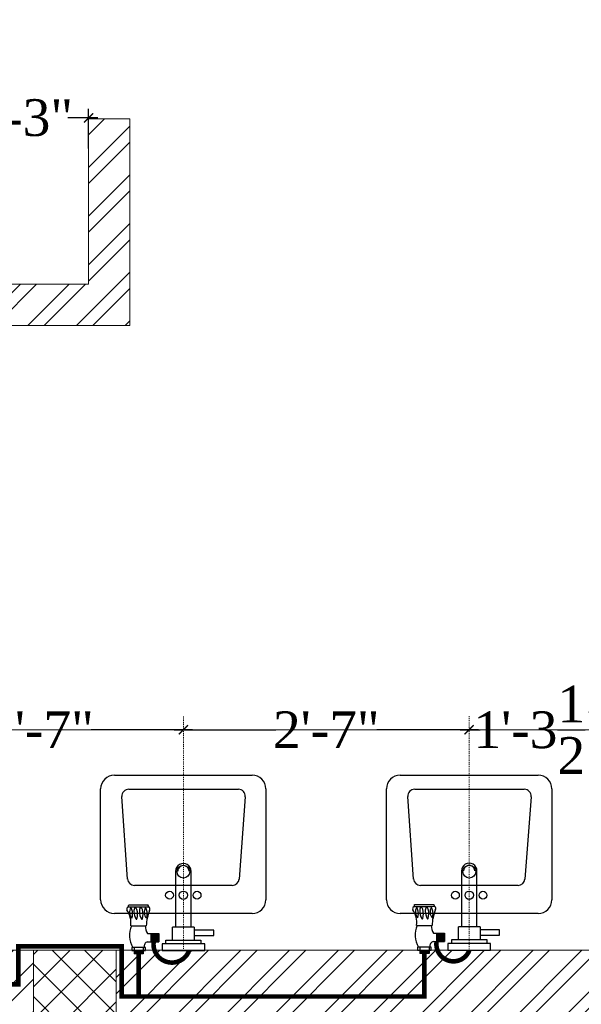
# Model space of a CAD drawing. Header units: inches. Extents: x 119662 to 158499, y 12149 to 20675.
# Tile 92 of 97: x 125436 to 125497, y 19503 to 19610. Entities that reach past the tile are written whole.
import ezdxf

# ---------------------------------------------------------------- set-up
doc = ezdxf.new("R2010")
doc.units = ezdxf.units.IN
doc.header["$MEASUREMENT"] = 0
doc.header["$PDMODE"] = 34
doc.linetypes.add('DASHED2', pattern=[0.375, 0.25, -0.125])
for name, color, linetype, lineweight in [('00-GRIDTEXT', 1, 'Continuous', 13), ('CENTER', 46, 'DASHED2', 9), ('KIT TEXT.', 5, 'Continuous', 5), ('PD_BRICK WALL_115', 134, 'Continuous', 30), ('PD_COLUMN', 2, 'Continuous', 60), ('PD_FIXTURE', 21, 'Continuous', 25), ('PD_HATCH', 45, 'Continuous', 9), ('PL. FICTURE', 4, 'Continuous', 25), ('PP-Domestic  Cold Water Supply', 5, 'Continuous', 25)]:
    doc.layers.add(name, color=color, linetype=linetype, lineweight=lineweight)
doc.layers.add('PD_025_TEXT', color=61, linetype='Continuous')
doc.layers.add('PP--DIM', color=7, linetype='Continuous')
doc.styles.add('ISO', font='isocp.shx', dxfattribs={"height": 250})
doc.styles.add('style1', font='arial.ttf', dxfattribs={"height": 500})
doc.styles.add('TIMES NEW ROMAN', font='times.ttf', dxfattribs={"height": 4})
doc.dimstyles.new('PP-DIM', dxfattribs={"dimtxt": 4, "dimasz": 1, "dimexe": 1, "dimexo": 1, "dimgap": 0.09, "dimtad": 0, "dimdec": 1, "dimzin": 0, "dimdsep": 46, "dimlunit": 4, "dimtxsty": 'TIMES NEW ROMAN', "dimblk": 'ARCHTICK', "dimcen": 0.09, "dimdle": 1, "dimclrd": 256, "dimclre": 256, "dimclrt": 256, "dimadec": 0, "dimazin": 0, "dimtfac": 1, "dimtdec": 4, "dimtofl": 0, "dimtmove": 1, "dimatfit": 3, "dimfxl": 1, "dimtolj": 1, "dimtzin": 0, "dimlwd": -1, "dimlwe": -1, "dimarcsym": 0})

# ---------------------------------------------------------------- blocks, each defined once
blk = doc.blocks.new('A$C6E471120')
at = {"layer": 'KIT TEXT.', "color": 251, "char_height": 60.175, "attachment_point": 7, "style": 'ISO'}
for s, insert, width in [('\\pi325.49;{\\Fromans|c0;\\W0.8;WORK TABLE \\P\\pi370.19;WITH SINK}', (-834.1, -1717.7, 488.6), 1100.284), ('\\pi300.49;{\\Fromans|c0;\\W0.8;WORK TABLE}', (-5344.1, -1932.6, 488.6), 1050.284), ('\\pi300.49;{\\Fromans|c0;\\W0.8;WORK TABLE}', (-5344.1, -2682.9, 488.6), 1050.284), ('\\pi526.07;{\\Fromans|c0;\\W0.8; \\P\\pi263.59;CHEST FREEZER}', (-2320.9, -2768.6, 488.6), 1100.284), ('\\pi526.07;{\\Fromans|c0;\\W0.8; \\P\\pi263.59;CHEST FREEZER}', (-1182.6, -2768.6, 488.6), 1100.284)]:
    blk.add_mtext(s, dxfattribs=dict(at, insert=insert, width=width))
blk = doc.blocks.new('LV')
at = {"color": 8}
for p, q in [((-254, 510.1), (254, 510.1)), ((-304.8, 50.8), (-304.8, 459.3)), ((-201, 458), (203.1, 458)), ((304.8, 459.3), (304.8, 50.8)), ((-205.3, 127), (-226.3, 430.8)), ((228.4, 430.6), (205.5, 126.8)), ((180.2, 103.5), (-180, 103.5)), ((254, 0), (-254, 0))]:
    blk.add_line(p, q, dxfattribs=at)
for centre, radius in [((0.4, 154.3), 23.6), ((-50.8, 67.2), 14.4), ((0, 67.2), 15.3), ((50.8, 67.2), 14.4)]:
    blk.add_circle(centre, radius, dxfattribs=at)
for centre, radius, start, end in [((-254, 459.3), 50.8, 90, 180), ((254, 459.3), 50.8, 0, 90), ((-201, 432.6), 25.4, 90, 184.2016), ((203.1, 432.6), 25.4, 355.4179, 90), ((-180, 128.9), 25.4, 184.2016, 270), ((180.2, 128.9), 25.4, 270, 355.4179), ((-254, 50.8), 50.8, 180, 270), ((254, 50.8), 50.8, 270, 0)]:
    blk.add_arc(centre, radius, start, end, dxfattribs=at)
blk = doc.blocks.new('FIRST FLOOR')
at = {"layer": 'PD_HATCH', "lineweight": 5}
h = blk.add_hatch(dxfattribs=at)
h.set_pattern_fill('ANSI32', color=251, scale=10)
h.set_pattern_definition([(45, (138679.5072, 18754.504), (-2.65165, 2.65165), []), (45, (138681.275, 18754.504), (-2.65165, 2.65165), [])])
h.paths.add_polyline_path([(138682.66, 18797.25), (138673.66, 18797.25), (138673.66, 18715.75), (138682.66, 18715.75)])
h.paths.add_polyline_path([(139044.16, 18649.75), (138874.66, 18649.75), (138874.66, 18640.75), (139044.16, 18640.75)])
h.paths.add_polyline_path([(139228.66, 18649.75), (139059.16, 18649.75), (139059.16, 18640.75), (139228.66, 18640.75)])
h.paths.add_polyline_path([(138682.66, 19513.75), (138673.66, 19513.75), (138673.66, 19432.25), (138682.66, 19432.25)])
h.paths.add_polyline_path([(138682.66, 19417.25), (138673.66, 19417.25), (138673.66, 19277.25), (138682.66, 19277.25)])
h.paths.add_polyline_path([(138682.66, 19262.25), (138673.66, 19262.25), (138673.66, 19122.25), (138682.66, 19122.25)])
h.paths.add_polyline_path([(138682.66, 19107.25), (138673.66, 19107.25), (138673.66, 18967.25), (138682.66, 18967.25)])
h.paths.add_polyline_path([(138682.66, 18952.25), (138673.66, 18952.25), (138673.66, 18812.25), (138682.66, 18812.25)])
h.paths.add_polyline_path([(139774.66, 19588.75), (139608.16, 19588.75), (139608.16, 19579.75), (139774.66, 19579.75)])
h.paths.add_polyline_path([(139593.16, 19588.75), (139428.16, 19588.75), (139428.16, 19579.75), (139593.16, 19579.75)])
h.paths.add_polyline_path([(139413.16, 19588.75), (139243.66, 19588.75), (139243.66, 19579.75), (139413.16, 19579.75)])
h.paths.add_polyline_path([(139228.66, 19588.75), (139059.16, 19588.75), (139059.16, 19579.75), (139228.66, 19579.75)])
h.paths.add_polyline_path([(138859.66, 19588.75), (138748.66, 19588.75), (138748.66, 19579.75), (138859.66, 19579.75)])
h.paths.add_polyline_path([(138733.66, 19588.75), (138673.66, 19588.75), (138673.66, 19528.75), (138682.66, 19528.75), (138682.66, 19579.75), (138733.66, 19579.75)])
h.paths.add_polyline_path([(138682.66, 18700.75), (138673.66, 18700.75), (138673.66, 18640.75), (138733.66, 18640.75), (138733.66, 18649.75), (138682.66, 18649.75)])
h.paths.add_polyline_path([(138859.66, 18649.75), (138748.66, 18649.75), (138748.66, 18640.75), (138859.66, 18640.75)])
h.paths.add_polyline_path([(139268.41, 18649.75), (139243.66, 18649.75), (139243.66, 18640.75), (139268.41, 18640.75)])
h.paths.add_polyline_path([(139413.16, 18649.75), (139388.41, 18649.75), (139388.41, 18640.75), (139413.16, 18640.75)])
h.paths.add_polyline_path([(139450.66, 18649.75), (139428.16, 18649.75), (139428.16, 18640.75), (139450.66, 18640.75)])
h.paths.add_polyline_path([(139593.16, 18649.75), (139570.66, 18649.75), (139570.66, 18640.75), (139593.16, 18640.75)])
h.paths.add_polyline_path([(139630.66, 18649.75), (139608.16, 18649.75), (139608.16, 18640.75), (139630.66, 18640.75)])
h.paths.add_polyline_path([(139774.66, 18649.75), (139750.66, 18649.75), (139750.66, 18640.75), (139774.66, 18640.75)])
h.paths.add_polyline_path([(139789.66, 18658.75), (139780.66, 18658.75)])
h.paths.add_polyline_path([(139789.66, 18797.25), (139780.66, 18797.25), (139780.66, 18658.75), (139789.66, 18658.75)])
h.paths.add_polyline_path([(139789.66, 18952.25), (139780.66, 18952.25), (139780.66, 18812.25), (139789.66, 18812.25)])
h.paths.add_polyline_path([(139789.66, 19262.25), (139780.66, 19262.25), (139780.66, 18967.25), (139789.66, 18967.25)])
h.paths.add_polyline_path([(139789.66, 19570.75), (139780.66, 19570.75), (139780.66, 19432.25), (139789.66, 19432.25)])
h.paths.add_polyline_path([(139771.66, 19429.25), (139666.66, 19429.25), (139666.66, 19420.25), (139771.66, 19420.25)])
h.paths.add_polyline_path([(139666.66, 19417.25), (139657.66, 19417.25), (139657.66, 19339.25), (139666.66, 19339.25)])
h.paths.add_polyline_path([(139657.66, 19429.25), (139585.66, 19429.25), (139585.66, 19420.25), (139657.66, 19420.25)])
h.paths.add_polyline_path([(139585.66, 19417.25), (139576.66, 19417.25), (139576.66, 19339.25), (139585.66, 19339.25)])
h.paths.add_polyline_path([(139576.66, 19429.25), (139495.66, 19429.25), (139495.66, 19327.25), (139522.66, 19327.25), (139522.66, 19336.25), (139504.66, 19336.25), (139504.66, 19420.25), (139576.66, 19420.25)])
h.paths.add_polyline_path([(139576.66, 19336.25), (139558.66, 19336.25), (139558.66, 19327.25), (139576.66, 19327.25)], flags=17)
h.paths.add_polyline_path([(139603.66, 19336.25), (139585.66, 19336.25), (139585.66, 19327.25), (139603.66, 19327.25)])
h.paths.add_polyline_path([(139657.66, 19336.25), (139639.66, 19336.25), (139639.66, 19327.25), (139657.66, 19327.25)])
h.paths.add_polyline_path([(139666.66, 19327.25), (139657.66, 19327.25), (139657.66, 19264.25), (139666.66, 19264.25)])
h.paths.add_polyline_path([(139789.66, 19278.25), (139780.66, 19278.25), (139780.66, 19277.25), (139789.66, 19277.25)])
h.paths.add_polyline_path([(139789.66, 19417.25), (139780.66, 19417.25), (139780.66, 19398.25), (139789.66, 19398.25)])
h.paths.add_polyline_path([(138911.41, 19579.75), (138911.41, 19588.75), (138874.66, 19588.75), (138874.66, 19579.75)])
h.paths.add_polyline_path([(139007.41, 19588.75), (139007.41, 19579.75), (139044.16, 19579.75), (139044.16, 19588.75)])
h = blk.add_hatch(dxfattribs=at)
h.set_pattern_fill('ANSI32', color=251, scale=10)
h.set_pattern_definition([(45, (165803.1266, 37468.1404), (-2.65165043, 2.65165043), []), (45, (165804.8943, 37468.1404), (-2.65165043, 2.65165043), [])])
h.paths.add_polyline_path([(139596.16, 19453.25), (139591.66, 19453.25), (139591.66, 19429.25), (139596.16, 19429.25)])
h.paths.add_polyline_path([(139729.66, 19466.88), (139720.66, 19466.88), (139720.66, 19429.25), (139725.16, 19429.25), (139725.16, 19462.38), (139729.66, 19462.38)])
h.paths.add_polyline_path([(139780.66, 19466.88), (139753.66, 19466.88), (139753.66, 19462.38), (139780.66, 19462.38)])
h.paths.add_polyline_path([(139668.16, 19519.75), (139663.66, 19519.75), (139663.66, 19501.75), (139543.66, 19501.75), (139543.66, 19497.25), (139668.16, 19497.25)])
h = blk.add_hatch(dxfattribs=at)
h.set_pattern_fill('ANSI37', color=251, scale=20)
h.set_pattern_definition([(45, (284116.9407, 45358.2446), (-1.767766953, 1.767766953), []), (135, (284116.9407, 45358.2446), (-1.767766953, -1.767766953), [])])
h.paths.add_polyline_path([(139666.66, 19417.25), (139666.66, 19429.25), (139657.66, 19429.25), (139657.66, 19417.25)])
h.paths.add_polyline_path([(139585.66, 19417.25), (139585.66, 19429.25), (139576.66, 19429.25), (139576.66, 19417.25)])
h.paths.add_polyline_path([(139585.66, 19327.25), (139585.66, 19339.25), (139576.66, 19339.25), (139576.66, 19327.25)])
h.paths.add_polyline_path([(139666.66, 19339.25), (139657.66, 19339.25), (139657.66, 19327.25), (139666.66, 19327.25)])
at = {"layer": 'PD_BRICK WALL_115', "color": 251, "lineweight": 5}
for p, q in [((139663.66, 19501.75), (139663.66, 19519.75)), ((139663.66, 19519.75), (139668.16, 19519.75)), ((139668.16, 19497.25), (139668.16, 19519.75)), ((139543.66, 19501.75), (139663.66, 19501.75)), ((139543.66, 19497.25), (139668.16, 19497.25)), ((139771.66, 19429.25), (139576.66, 19429.25))]:
    blk.add_line(p, q, dxfattribs=at)
at = {"layer": 'PD_COLUMN', "color": 251, "lineweight": 5}
blk.add_lwpolyline([(139666.66, 19417.25), (139666.66, 19429.25), (139657.66, 19429.25), (139657.66, 19417.25)], close=True, dxfattribs=at)
at = {"layer": 'PD_FIXTURE', "color": 251, "lineweight": 5, "ltscale": 12}
blk.add_line((139720.66, 19453.25), (139596.16, 19453.25), dxfattribs=at)
at = {"layer": '00-GRIDTEXT', "color": 8, "xscale": 0.03937007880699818, "yscale": 0.03937007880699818, "zscale": 0.03937007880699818}
blk.add_blockref('A$C6E471120', (139249.66, 19579.75), dxfattribs=at)
at = {"layer": 'PD_FIXTURE', "color": 251, "ltscale": 12, "xscale": 0.0295236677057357, "yscale": 0.0295236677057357, "zscale": 0.0295236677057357}
for p in [(139673.97, 19433.25), (139705.1, 19433.25)]:
    blk.add_blockref('LV', p, dxfattribs=at)
at = {"layer": 'PD_025_TEXT', "color": 251, "insert": (139428.34, 19534.13), "char_height": 8, "width": 128.4952, "attachment_point": 1, "style": 'style1'}
blk.add_mtext('\\pi38.106;H. TOILET\\P\\pi44.447;6\' X 7\'5"', dxfattribs=at)
blk = doc.blocks.new('PP-SINGLE TAP BASIN')
at = {"layer": 'CENTER', "linetype": 'DASHED2'}
blk.add_line((457.2, 0), (0, 0), dxfattribs=at)
at = {"layer": 'PL. FICTURE', "color": 4}
for p, q in [((-6.8, 78.4), (-6.8, 96.4)), ((5.8, 96.4), (-6.8, 96.4)), ((-5.6, 96.4), (-5.6, 78.4)), ((-4.5, 96.4), (-4.5, 78.4)), ((-3.4, 96.4), (-3.4, 78.4)), ((-2.3, 96.4), (-2.3, 78.4)), ((-1.1, 96.4), (-1.1, 78.4)), ((0, 101), (0, 74.4)), ((5.9, 101), (0, 101)), ((5.9, 74.4), (5.9, 101)), ((48.4, 102.8), (48.4, 72.7)), ((89.4, 106.7), (89.4, 69.2)), ((-6.8, 87.4), (0, 87.4)), ((0, 78.4), (-6.8, 78.4)), ((5.9, 78.4), (-6.8, 78.4)), ((0, 74.4), (5.9, 74.4)), ((17.1, 69.9), (17.1, 48.2)), ((33.2, 63.9), (17.1, 63.9)), ((33.2, 61.9), (17.1, 61.9)), ((33.2, 60), (17.1, 60)), ((33.2, 58), (17.1, 58)), ((33.2, 70), (33.2, 48.2)), ((33.2, 56), (17.1, 56)), ((33.2, 54.1), (17.1, 54.1)), ((33.2, 52.1), (17.1, 52.1)), ((33.2, 50.1), (17.1, 50.1)), ((33.2, 50.1), (17.1, 50.1)), ((33.2, 48.2), (17.1, 48.2))]:
    blk.add_line(p, q, dxfattribs=at)
at = {"layer": 'PL. FICTURE'}
for p, q in [((20.4, 21.2), (45.4, 21.2)), ((45.4, -21.2), (45.4, 21.2)), ((154.8, 15.2), (45.4, 15.2)), ((45.4, -15.2), (154.8, -15.2)), ((45.4, -21.2), (20.4, -21.2))]:
    blk.add_line(p, q, dxfattribs=at)
at = {"layer": 'PL. FICTURE', "linetype": 'Continuous'}
blk.add_lwpolyline([(0, 41.7), (0, -41.7), (13.1, -41.7), (13.1, 41.7)], close=True, dxfattribs=at)
at = {"layer": 'PL. FICTURE'}
for points in [[(13.1, 34.2), (20.4, 34.2), (20.4, -34.2), (13.1, -34.2)], [(39.4, -21.2), (29.4, -21.2), (29.4, -59.4), (39.4, -59.4)]]:
    blk.add_lwpolyline(points, close=True, dxfattribs=at)
at = {"layer": 'PL. FICTURE', "color": 4}
for centre, radius, start, end in [((29.4, 60.7), 45, 64.9956, 121.5797), ((53.5, 146.8), 44.3, 263.3195, 304.5359), ((76.3, 68.5), 28.2, 90.6273, 120.998), ((74.6, 88.1), 17.1, 57.6622, 132.7666), ((71.4, 124.1), 24.9, 250.2963, 290.4807), ((75.8, 75.8), 20.9, 66.6687, 89.4909), ((80.6, 104.9), 5.77, 31.4335, 109.9133), ((78.9, 107.8), 7.06, 279.3347, 312.6985), ((439.5, 88.1), 354.5, 176.8113, 183.3087), ((91.4, 120.6), 14, 245.192, 261.5484), ((62.1, 91.8), 0.911, 112.3068, 247.6932), ((62.1, 81.1), 0.911, 112.3068, 247.6932), ((71.2, 123.1), 33.5, 253.6094, 285.3435), ((76.3, 57.8), 28.2, 90.6273, 120.998), ((71.2, 112.4), 33.5, 253.6094, 285.3435), ((75.8, 65.1), 20.9, 66.6687, 89.4909), ((77.3, 97.5), 7.26, 292.6508, 339.7025), ((77.3, 86.8), 7.26, 292.6508, 339.7025), ((8.4, 67.9), 8.91, 13.5129, 106.5185), ((46.7, 49.8), 24.3, 86.0586, 123.9894), ((43.9, -19.2), 92, 68.3225, 87.2128), ((74.5, 59.5), 17.1, 57.6622, 132.7666), ((71.3, 95.5), 24.9, 250.2963, 290.4807), ((81.1, 70.7), 5.39, 233.9467, 326.4616), ((78.8, 79.2), 7.06, 279.3347, 312.6985), ((83.8, 77.9), 10.3, 279.9211, 302.8376)]:
    blk.add_arc(centre, radius, start, end, dxfattribs=at)
at = {"layer": 'PL. FICTURE'}
for radius in [15.2, 15.2, 11]:
    blk.add_arc((154.8, 0), radius, 270, 90, dxfattribs=at)
blk = doc.blocks.new('_ArchTick')
at = {"color": 251, "linetype": 'ByBlock', "const_width": 0.15}
blk.add_lwpolyline([(-0.5, -0.5), (0.5, 0.5)], dxfattribs=at)
blk = doc.blocks.new('*D769')
at = {"layer": 'Defpoints', "color": 0, "transparency": 16777216}
for p in [(909.2, -117.5), (940.32, -117.5), (940.32, -117.5)]:
    blk.add_point(p, dxfattribs=at)
at = {"layer": 'PP--DIM', "ltscale": 12, "transparency": 16777216}
for p, q in [((909.2, -116.5), (909.2, -116.5)), ((940.32, -116.5), (940.32, -116.5)), ((908.2, -117.5), (919.26, -117.5)), ((941.32, -117.5), (930.27, -117.5))]:
    blk.add_line(p, q, dxfattribs=at)
at = {"layer": 'PP--DIM', "transparency": 16777216, "rotation": 180}
blk.add_blockref('_ArchTick', (909.2, -117.5), dxfattribs=at)
at = {"layer": 'PP--DIM', "transparency": 16777216}
blk.add_blockref('_ArchTick', (940.32, -117.5), dxfattribs=at)
at = {"layer": 'PP--DIM', "transparency": 16777216, "insert": (924.76, -117.5), "char_height": 4, "attachment_point": 5, "style": 'TIMES NEW ROMAN'}
blk.add_mtext('\\A1;2\'-7"', dxfattribs=at)
blk = doc.blocks.new('*D770')
at = {"layer": 'Defpoints', "color": 0, "transparency": 16777216}
for p in [(940.32, -117.5), (971.44, -117.5), (971.44, -117.5)]:
    blk.add_point(p, dxfattribs=at)
at = {"layer": 'PP--DIM', "ltscale": 12, "transparency": 16777216}
for p, q in [((940.32, -116.5), (940.32, -116.5)), ((971.44, -116.5), (971.44, -116.5)), ((939.32, -117.5), (950.38, -117.5)), ((972.44, -117.5), (961.39, -117.5))]:
    blk.add_line(p, q, dxfattribs=at)
at = {"layer": 'PP--DIM', "transparency": 16777216, "rotation": 180}
blk.add_blockref('_ArchTick', (940.32, -117.5), dxfattribs=at)
at = {"layer": 'PP--DIM', "transparency": 16777216}
blk.add_blockref('_ArchTick', (971.44, -117.5), dxfattribs=at)
at = {"layer": 'PP--DIM', "transparency": 16777216, "insert": (955.88, -117.5), "char_height": 4, "attachment_point": 5, "style": 'TIMES NEW ROMAN'}
blk.add_mtext('\\A1;2\'-7"', dxfattribs=at)
blk = doc.blocks.new('*D771')
at = {"layer": 'Defpoints', "color": 0, "transparency": 16777216}
for p in [(971.44, -117.5), (987, -117.5), (987, -117.5)]:
    blk.add_point(p, dxfattribs=at)
at = {"layer": 'PP--DIM', "ltscale": 12, "transparency": 16777216}
for p, q in [((971.44, -116.5), (971.44, -116.5)), ((987, -116.5), (987, -116.5)), ((970.44, -117.5), (972.65, -117.5)), ((988, -117.5), (985.8, -117.5))]:
    blk.add_line(p, q, dxfattribs=at)
at = {"layer": 'PP--DIM', "transparency": 16777216, "rotation": 180}
blk.add_blockref('_ArchTick', (971.44, -117.5), dxfattribs=at)
at = {"layer": 'PP--DIM', "transparency": 16777216}
blk.add_blockref('_ArchTick', (987, -117.5), dxfattribs=at)
at = {"layer": 'PP--DIM', "transparency": 16777216, "insert": (979.22, -117.5), "char_height": 4, "attachment_point": 5, "style": 'TIMES NEW ROMAN'}
blk.add_mtext('\\A1;1\'-3{\\H1.000000x;\\S1/2;}"', dxfattribs=at)
blk = doc.blocks.new('*D784')
at = {"layer": 'Defpoints', "color": 0, "transparency": 16777216}
for p in [(915, -50.88), (915, -55.21), (930, -55.21)]:
    blk.add_point(p, dxfattribs=at)
at = {"layer": 'PP--DIM', "ltscale": 12, "transparency": 16777216}
for p, q in [((915, -54.21), (915, -49.88)), ((930, -54.21), (930, -49.88)), ((914, -50.88), (917.28, -50.88)), ((931, -50.88), (927.72, -50.88))]:
    blk.add_line(p, q, dxfattribs=at)
at = {"layer": 'PP--DIM', "transparency": 16777216, "rotation": 180}
blk.add_blockref('_ArchTick', (915, -50.88), dxfattribs=at)
at = {"layer": 'PP--DIM', "transparency": 16777216}
blk.add_blockref('_ArchTick', (930, -50.88), dxfattribs=at)
at = {"layer": 'PP--DIM', "transparency": 16777216, "insert": (922.5, -50.88), "char_height": 4, "attachment_point": 5, "style": 'TIMES NEW ROMAN'}
blk.add_mtext('\\A1;1\'-3"', dxfattribs=at)
blk = doc.blocks.new('zw$A087')
at = {"layer": 'PP-Domestic  Cold Water Supply', "const_width": 0.5}
for points in [[(940.95, -141.53, -1.01085), (937.2, -140.13)], [(971.45, -141.53, -0.897087), (967.89, -140.58)]]:
    blk.add_lwpolyline(points, format="xyb", dxfattribs=at)
at = {"layer": 'PP-Domestic  Cold Water Supply'}
for points in [[(904.33, -145.22, 0.5, 0.5, 0), (922.34, -145.22, 0.5, 0.5, 0), (922.34, -141.07, 0.5, 0.5, 0), (933.6, -141.07, 0.5, 0.5, 0), (933.6, -146.54, 0.5, 0.5, 0), (935.46, -146.54, 0.5, 0.5, 0)], [(935.46, -141.5, 0.5, 0.5, 0), (935.46, -146.54, 0.5, 0.5, 0), (966.56, -146.54, 0.5, 0.5, 0), (966.56, -141.53, 0.5, 0.5, 0)]]:
    blk.add_lwpolyline(points, format="xyseb", dxfattribs=at)
at = {"layer": 'PL. FICTURE', "xscale": 0.05568956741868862, "yscale": 0.05568956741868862, "zscale": 0.05568956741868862, "rotation": 89.99999999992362}
for p in [(940.32, -141.53), (971.44, -141.49)]:
    blk.add_blockref('PP-SINGLE TAP BASIN', p, dxfattribs=at)
at = {"layer": 'PP--DIM', "ltscale": 12}
for base, p1, p2, picture, middle in [((915, -50.88), (930, -55.21), (915, -55.21), '*D784', (922.5, -50.88)), ((940.32, -117.5), (909.2, -117.5), (940.32, -117.5), '*D769', (924.76, -117.5)), ((971.44, -117.5), (940.32, -117.5), (971.44, -117.5), '*D770', (955.88, -117.5)), ((987, -117.5), (971.44, -117.5), (987, -117.5), '*D771', (979.22, -117.5))]:
    dim = blk.add_linear_dim(base=base, p1=p1, p2=p2, dimstyle='PP-DIM', override={"dimblk": 'ArchTick'}, dxfattribs=at)
    dim.commit()
    dim.dimension.update_dxf_attribs({"geometry": picture, "text_midpoint": middle})

msp = doc.modelspace()

# ---------------------------------------------------------------- block references
at = {"color": 8}
msp.add_blockref('FIRST FLOOR', (-14220.26, 79.93), dxfattribs=at)

# ---------------------------------------------------------------- next in the draw order: block references
msp.add_blockref('zw$A087', (124513.4, 19650.68))

doc.saveas('drawing.dxf')
